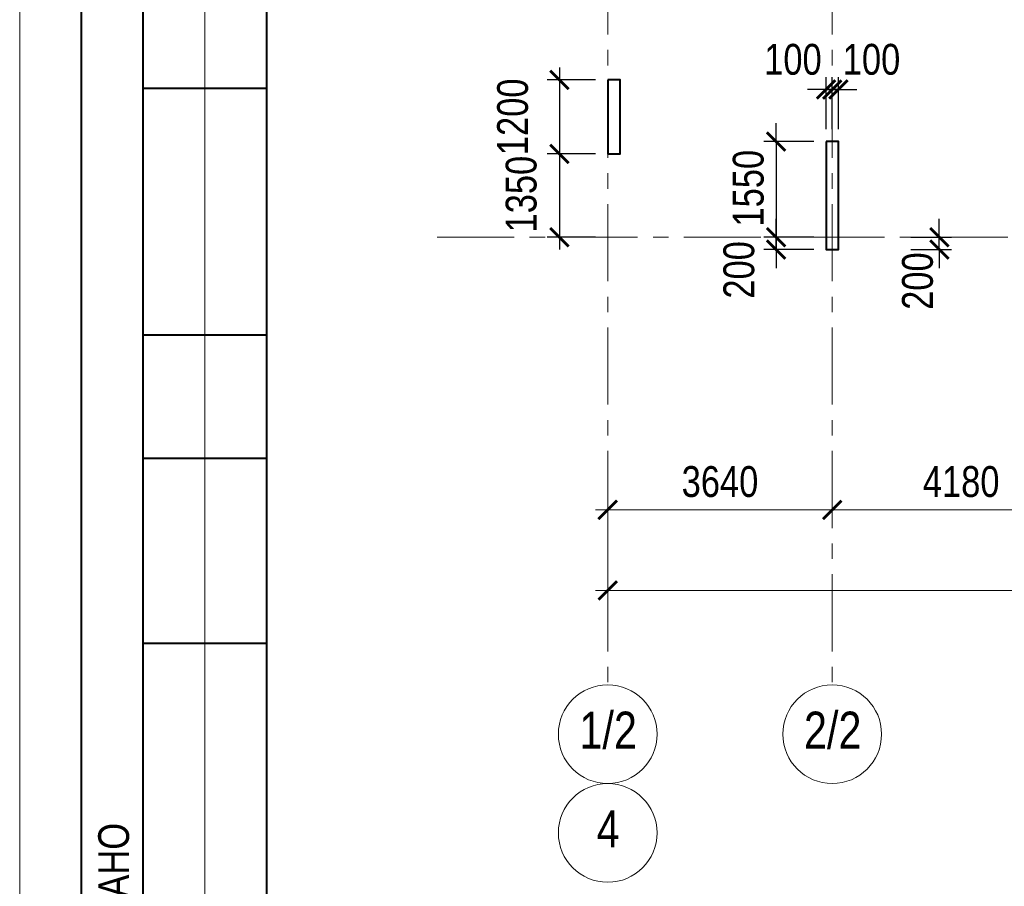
# Model space of a CAD drawing. Extents: x -8631841 to -8525813, y 4017860 to 4564755.
# Tile 12 of 112: x -8612184 to -8596223, y 4120265 to 4134314. Entities that reach past the tile are written whole.
import ezdxf
from ezdxf.enums import TextEntityAlignment as Align

# ---------------------------------------------------------------- set-up
doc = ezdxf.new("R2010")
doc.units = 0
doc.header["$LTSCALE"] = 1000
doc.header["$MEASUREMENT"] = 0
doc.linetypes.add('CENTER', pattern=[2, 1.25, -0.25, 0.25, -0.25])
for name, color, linetype, lineweight in [('СК-043-С-ПИЛОНЫ', 5, 'Continuous', 40), ('СК-100-О(си)', 7, 'CENTER', 15), ('СК-100-О(си)_имя', 7, 'CENTER', 15), ('СК-110-О-РАЗМЕРЫ', 7, 'Continuous', 15), ('СК-200-Р(амка)', 7, 'Continuous', 40), ('СК-210-Р-РАМКА ЛИНИИ ТОНКИЕ', 7, 'Continuous', 15), ('СК-300-Р(азмеры)', 7, 'Continuous', 20), ('СК-343-Р-КОЛОННЫ', 7, 'Continuous', 13)]:
    doc.layers.add(name, color=color, linetype=linetype, lineweight=lineweight)
doc.styles.add('RUSS', font='arial.ttf', dxfattribs={"width": 0.8})
doc.dimstyles.new('100-200', dxfattribs={"dimscale": 0, "dimtxt": 500, "dimasz": 300, "dimexe": 200, "dimexo": 200, "dimgap": 200, "dimtad": 1, "dimdec": 0, "dimzin": 0, "dimdsep": 46, "dimtxsty": 'RUSS', "dimblk": 'ARCHTICK', "dimcen": 0.096, "dimdle": 200, "dimclrd": 7, "dimclre": 7, "dimclrt": 256, "dimadec": 0, "dimazin": 0, "dimtfac": 1, "dimtdec": 0, "dimtmove": 2, "dimatfit": 3, "dimldrblk": 'OBLIQUE', "dimfxl": 1, "dimtolj": 1, "dimtzin": 0, "dimarcsym": 0})

# ---------------------------------------------------------------- blocks, each defined once
blk = doc.blocks.new('_ArchTick')
at = {"color": 0, "linetype": 'ByBlock', "const_width": 0.15}
blk.add_lwpolyline([(-0.5, -0.5), (0.5, 0.5)], dxfattribs=at)
blk = doc.blocks.new('*D135')
at = {"layer": 'Defpoints', "color": 0, "transparency": 16777216}
for p in [(-43920, -3370), (-40280, -3370), (-40280, -4421)]:
    blk.add_point(p, dxfattribs=at)
at = {"layer": 'СК-110-О-РАЗМЕРЫ', "color": 7, "lineweight": -2, "transparency": 16777216}
for p, q in [((-43920, -3570), (-43920, -4621)), ((-40280, -3570), (-40280, -4621)), ((-44120, -4421), (-40080, -4421))]:
    blk.add_line(p, q, dxfattribs=at)
at = {"layer": 'СК-110-О-РАЗМЕРЫ', "color": 7, "lineweight": -2, "transparency": 16777216, "xscale": 300, "yscale": 300, "zscale": 300, "rotation": 180}
blk.add_blockref('_ArchTick', (-43920, -4421), dxfattribs=at)
at = {"layer": 'СК-110-О-РАЗМЕРЫ', "color": 7, "lineweight": -2, "transparency": 16777216, "xscale": 300, "yscale": 300, "zscale": 300}
blk.add_blockref('_ArchTick', (-40280, -4421), dxfattribs=at)
at = {"layer": 'СК-110-О-РАЗМЕРЫ', "transparency": 16777216, "insert": (-42100, -3965), "char_height": 500, "attachment_point": 5, "style": 'RUSS'}
blk.add_mtext('\\A1;3640', dxfattribs=at)
blk = doc.blocks.new('_Oblique')
at = {"color": 0, "linetype": 'ByBlock', "lineweight": -2}
blk.add_line((-0.5, -0.5), (0.5, 0.5), dxfattribs=at)
blk = doc.blocks.new('*D136')
at = {"layer": 'Defpoints', "color": 0, "transparency": 16777216}
for p in [(-40280, -3370), (-36100, -3370), (-40280, -4421)]:
    blk.add_point(p, dxfattribs=at)
at = {"layer": 'СК-110-О-РАЗМЕРЫ', "color": 7, "lineweight": -2, "transparency": 16777216}
for p, q in [((-40280, -3570), (-40280, -4621)), ((-36100, -3570), (-36100, -4621)), ((-35900, -4421), (-40480, -4421))]:
    blk.add_line(p, q, dxfattribs=at)
at = {"layer": 'СК-110-О-РАЗМЕРЫ', "color": 7, "lineweight": -2, "transparency": 16777216, "xscale": 300, "yscale": 300, "zscale": 300, "rotation": 180}
blk.add_blockref('_ArchTick', (-40280, -4421), dxfattribs=at)
at = {"layer": 'СК-110-О-РАЗМЕРЫ', "color": 7, "lineweight": -2, "transparency": 16777216, "xscale": 300, "yscale": 300, "zscale": 300}
blk.add_blockref('_ArchTick', (-36100, -4421), dxfattribs=at)
at = {"layer": 'СК-110-О-РАЗМЕРЫ', "transparency": 16777216, "insert": (-38190, -3965), "char_height": 500, "attachment_point": 5, "style": 'RUSS'}
blk.add_mtext('\\A1;4180', dxfattribs=at)
blk = doc.blocks.new('*D151')
at = {"layer": 'Defpoints', "color": 0, "transparency": 16777216}
for p in [(-43920, -3521), (-21750, -3521), (-21750, -5726)]:
    blk.add_point(p, dxfattribs=at)
at = {"layer": 'СК-110-О-РАЗМЕРЫ', "color": 7, "lineweight": -2, "transparency": 16777216}
for p, q in [((-43920, -3721), (-43920, -5926)), ((-21750, -3721), (-21750, -5926)), ((-44120, -5726), (-21550, -5726))]:
    blk.add_line(p, q, dxfattribs=at)
at = {"layer": 'СК-110-О-РАЗМЕРЫ', "color": 7, "lineweight": -2, "transparency": 16777216, "xscale": 300, "yscale": 300, "zscale": 300, "rotation": 180}
blk.add_blockref('_ArchTick', (-43920, -5726), dxfattribs=at)
at = {"layer": 'СК-110-О-РАЗМЕРЫ', "color": 7, "lineweight": -2, "transparency": 16777216, "xscale": 300, "yscale": 300, "zscale": 300}
blk.add_blockref('_ArchTick', (-21750, -5726), dxfattribs=at)
at = {"layer": 'СК-110-О-РАЗМЕРЫ', "transparency": 16777216, "insert": (-32835, -5271), "char_height": 500, "attachment_point": 5, "style": 'RUSS'}
blk.add_mtext('\\A1;22170', dxfattribs=at)
blk = doc.blocks.new('*D1032')
at = {"layer": 'Defpoints', "color": 0, "transparency": 16777216}
for p in [(-8597939, 4130788), (-8597276, 4130788), (-8597939, 4130588)]:
    blk.add_point(p, dxfattribs=at)
at = {"layer": 'СК-110-О-РАЗМЕРЫ', "color": 7, "lineweight": -2, "transparency": 16777216}
for p, q in [((-8597276, 4130788), (-8597276, 4131088)), ((-8597739, 4130788), (-8597076, 4130788)), ((-8597276, 4130588), (-8597276, 4130788)), ((-8597739, 4130588), (-8597076, 4130588)), ((-8597276, 4130588), (-8597276, 4130288))]:
    blk.add_line(p, q, dxfattribs=at)
at = {"layer": 'СК-110-О-РАЗМЕРЫ', "color": 7, "lineweight": -2, "transparency": 16777216, "xscale": 300, "yscale": 300, "zscale": 300}
for p, rotation in [((-8597276, 4130788), 270), ((-8597276, 4130588), 90)]:
    blk.add_blockref('_ArchTick', p, dxfattribs=dict(at, rotation=rotation))
at = {"layer": 'СК-110-О-РАЗМЕРЫ', "transparency": 16777216, "insert": (-8597627, 4130076), "char_height": 500, "attachment_point": 5, "rotation": 90, "style": 'RUSS'}
blk.add_mtext('\\A1;200', dxfattribs=at)
blk = doc.blocks.new('*D1009')
at = {"layer": 'Defpoints', "color": 0, "transparency": 16777216}
for p in [(-8602652, 4133339), (-8603435, 4132139), (-8602652, 4132139)]:
    blk.add_point(p, dxfattribs=at)
at = {"layer": 'СК-343-Р-КОЛОННЫ', "color": 7, "lineweight": -2, "transparency": 16777216}
for p, q in [((-8603435, 4133539), (-8603435, 4131939)), ((-8602852, 4133339), (-8603635, 4133339)), ((-8602852, 4132139), (-8603635, 4132139))]:
    blk.add_line(p, q, dxfattribs=at)
at = {"layer": 'СК-343-Р-КОЛОННЫ', "color": 7, "lineweight": -2, "transparency": 16777216, "xscale": 300, "yscale": 300, "zscale": 300}
for p, rotation in [((-8603435, 4133339), 90), ((-8603435, 4132139), 270)]:
    blk.add_blockref('_ArchTick', p, dxfattribs=dict(at, rotation=rotation))
at = {"layer": 'СК-343-Р-КОЛОННЫ', "transparency": 16777216, "insert": (-8604191, 4132739), "char_height": 500, "attachment_point": 5, "rotation": 90, "style": 'RUSS'}
blk.add_mtext('\\A1;1200', dxfattribs=at)
blk = doc.blocks.new('*D1010')
at = {"layer": 'Defpoints', "color": 0, "transparency": 16777216}
for p in [(-8602652, 4132139), (-8603435, 4130788), (-8602652, 4130788)]:
    blk.add_point(p, dxfattribs=at)
at = {"layer": 'СК-343-Р-КОЛОННЫ', "color": 7, "lineweight": -2, "transparency": 16777216}
for p, q in [((-8603435, 4132339), (-8603435, 4130588)), ((-8602852, 4132139), (-8603635, 4132139)), ((-8602852, 4130788), (-8603635, 4130788))]:
    blk.add_line(p, q, dxfattribs=at)
at = {"layer": 'СК-343-Р-КОЛОННЫ', "color": 7, "lineweight": -2, "transparency": 16777216, "xscale": 300, "yscale": 300, "zscale": 300}
for p, rotation in [((-8603435, 4132139), 90), ((-8603435, 4130788), 270)]:
    blk.add_blockref('_ArchTick', p, dxfattribs=dict(at, rotation=rotation))
at = {"layer": 'СК-343-Р-КОЛОННЫ', "transparency": 16777216, "insert": (-8604052, 4131486), "char_height": 500, "attachment_point": 5, "rotation": 90, "style": 'RUSS'}
blk.add_mtext('\\A1;1350', dxfattribs=at)
blk = doc.blocks.new('*D1011')
at = {"layer": 'Defpoints', "color": 0, "transparency": 16777216}
for p in [(-8599112, 4132338), (-8599922, 4130788), (-8599112, 4130788)]:
    blk.add_point(p, dxfattribs=at)
at = {"layer": 'СК-343-Р-КОЛОННЫ', "color": 7, "lineweight": -2, "transparency": 16777216}
for p, q in [((-8599922, 4132338), (-8599922, 4132638)), ((-8599312, 4132338), (-8600122, 4132338)), ((-8599922, 4132338), (-8599922, 4130788)), ((-8599312, 4130788), (-8600122, 4130788)), ((-8599922, 4130788), (-8599922, 4130488))]:
    blk.add_line(p, q, dxfattribs=at)
at = {"layer": 'СК-343-Р-КОЛОННЫ', "color": 7, "lineweight": -2, "transparency": 16777216, "xscale": 300, "yscale": 300, "zscale": 300}
for p, rotation in [((-8599922, 4132338), 270), ((-8599922, 4130788), 90)]:
    blk.add_blockref('_ArchTick', p, dxfattribs=dict(at, rotation=rotation))
at = {"layer": 'СК-343-Р-КОЛОННЫ', "transparency": 16777216, "insert": (-8600371, 4131582), "char_height": 500, "attachment_point": 5, "rotation": 90, "style": 'RUSS'}
blk.add_mtext('\\A1;1550', dxfattribs=at)
blk = doc.blocks.new('*D1012')
at = {"layer": 'Defpoints', "color": 0, "transparency": 16777216}
for p in [(-8599922, 4130788), (-8599112, 4130788), (-8599112, 4130588)]:
    blk.add_point(p, dxfattribs=at)
at = {"layer": 'СК-343-Р-КОЛОННЫ', "color": 7, "lineweight": -2, "transparency": 16777216}
for p, q in [((-8599922, 4130788), (-8599922, 4131088)), ((-8599312, 4130788), (-8600122, 4130788)), ((-8599922, 4130588), (-8599922, 4130788)), ((-8599312, 4130588), (-8600122, 4130588)), ((-8599922, 4130588), (-8599922, 4130288))]:
    blk.add_line(p, q, dxfattribs=at)
at = {"layer": 'СК-343-Р-КОЛОННЫ', "color": 7, "lineweight": -2, "transparency": 16777216, "xscale": 300, "yscale": 300, "zscale": 300}
for p, rotation in [((-8599922, 4130788), 270), ((-8599922, 4130588), 90)]:
    blk.add_blockref('_ArchTick', p, dxfattribs=dict(at, rotation=rotation))
at = {"layer": 'СК-343-Р-КОЛОННЫ', "transparency": 16777216, "insert": (-8600523, 4130258), "char_height": 500, "attachment_point": 5, "rotation": 90, "style": 'RUSS'}
blk.add_mtext('\\A1;200', dxfattribs=at)
blk = doc.blocks.new('*D1013')
at = {"layer": 'Defpoints', "color": 0, "transparency": 16777216}
for p in [(-8599012, 4133182), (-8599112, 4132338), (-8599012, 4132338)]:
    blk.add_point(p, dxfattribs=at)
at = {"layer": 'СК-343-Р-КОЛОННЫ', "color": 7, "lineweight": -2, "transparency": 16777216}
for p, q in [((-8599112, 4132538), (-8599112, 4133382)), ((-8599012, 4132538), (-8599012, 4133382)), ((-8599112, 4133182), (-8599412, 4133182)), ((-8599112, 4133182), (-8599012, 4133182)), ((-8599012, 4133182), (-8598712, 4133182))]:
    blk.add_line(p, q, dxfattribs=at)
at = {"layer": 'СК-343-Р-КОЛОННЫ', "color": 7, "lineweight": -2, "transparency": 16777216, "xscale": 300, "yscale": 300, "zscale": 300}
blk.add_blockref('_ArchTick', (-8599112, 4133182), dxfattribs=at)
at = {"layer": 'СК-343-Р-КОЛОННЫ', "color": 7, "lineweight": -2, "transparency": 16777216, "xscale": 300, "yscale": 300, "zscale": 300, "rotation": 180}
blk.add_blockref('_ArchTick', (-8599012, 4133182), dxfattribs=at)
at = {"layer": 'СК-343-Р-КОЛОННЫ', "transparency": 16777216, "insert": (-8599649, 4133668), "char_height": 500, "attachment_point": 5, "style": 'RUSS'}
blk.add_mtext('\\A1;100', dxfattribs=at)
blk = doc.blocks.new('*D1014')
at = {"layer": 'Defpoints', "color": 0, "transparency": 16777216}
for p in [(-8599012, 4133182), (-8599012, 4132338), (-8598912, 4132338)]:
    blk.add_point(p, dxfattribs=at)
at = {"layer": 'СК-343-Р-КОЛОННЫ', "color": 7, "lineweight": -2, "transparency": 16777216}
for p, q in [((-8599012, 4132538), (-8599012, 4133382)), ((-8598912, 4132538), (-8598912, 4133382)), ((-8599012, 4133182), (-8599312, 4133182)), ((-8598912, 4133182), (-8599012, 4133182)), ((-8598912, 4133182), (-8598612, 4133182))]:
    blk.add_line(p, q, dxfattribs=at)
at = {"layer": 'СК-343-Р-КОЛОННЫ', "color": 7, "lineweight": -2, "transparency": 16777216, "xscale": 300, "yscale": 300, "zscale": 300}
blk.add_blockref('_ArchTick', (-8599012, 4133182), dxfattribs=at)
at = {"layer": 'СК-343-Р-КОЛОННЫ', "color": 7, "lineweight": -2, "transparency": 16777216, "xscale": 300, "yscale": 300, "zscale": 300, "rotation": 180}
blk.add_blockref('_ArchTick', (-8598912, 4133182), dxfattribs=at)
at = {"layer": 'СК-343-Р-КОЛОННЫ', "transparency": 16777216, "insert": (-8598375, 4133668), "char_height": 500, "attachment_point": 5, "style": 'RUSS'}
blk.add_mtext('\\A1;100', dxfattribs=at)
blk = doc.blocks.new('20')
at = {"layer": 'СК-043-С-ПИЛОНЫ'}
for points in [[(0, 2550), (0, 1350), (200, 1350), (200, 2550), (0, 2550)], [(3540, 1550), (3540, -200), (3740, -200), (3740, 1550), (3540, 1550)]]:
    blk.add_lwpolyline(points, dxfattribs=at)
blk = doc.blocks.new('оси')
at = {"layer": 'СК-100-О(си)'}
for p, q in [((-43920.2, 18534.9), (-43920.2, -7257.5)), ((-40280.2, 18534.9), (-40280.2, -7257.5)), ((-46685.3, 0), (6554.2, 0))]:
    blk.add_line(p, q, dxfattribs=at)
at = {"layer": 'СК-100-О(си)', "linetype": 'Continuous'}
for centre in [(-43920.2, -8057.5), (-40280.2, -8057.5), (-43920.2, -9657.5)]:
    blk.add_circle(centre, 800, dxfattribs=at)
at = {"layer": 'СК-100-О(си)_имя', "style": 'RUSS', "width": 0.8}
for s, p in [('1/2', (-43912.4, -7991.8)), ('2/2', (-40272.4, -7991.8)), ('4', (-43912.4, -9591.8))]:
    blk.add_text(s, height=600, dxfattribs=at).set_placement(p, align=Align.MIDDLE_CENTER)
at = {"layer": 'СК-110-О-РАЗМЕРЫ'}
for base, p1, p2, picture, middle in [((-40280.2, -4420.6), (-43920.2, -3369.7), (-40280.2, -3369.7), '*D135', (-42100.2, -3965.1)), ((-21750, -5726.1), (-43920.2, -3520.6), (-21750, -3520.6), '*D151', (-32835.1, -5270.8))]:
    dim = blk.add_linear_dim(base=base, p1=p1, p2=p2, dimstyle='100-200', override={"dimscale": 1}, dxfattribs=at)
    dim.commit()
    dim.dimension.update_dxf_attribs({"geometry": picture, "text_midpoint": middle})
dim = blk.add_linear_dim(base=(-40280.2, -4420.6), p1=(-36100.2, -3369.7), p2=(-40280.2, -3369.7), angle=180, dimstyle='100-200', override={"dimscale": 1}, dxfattribs=at)
dim.commit()
dim.dimension.update_dxf_attribs({"geometry": '*D136', "text_midpoint": (-38190.2, -3965.3)})
blk = doc.blocks.new('A$C858fb3ef')
at = {"layer": 'СК-300-Р(азмеры)'}
blk.add_blockref('оси', (0, 0), dxfattribs=at)
blk = doc.blocks.new('A$C573b34c5')
blk.add_blockref('A$C858fb3ef', (0, 0))

msp = doc.modelspace()

# ---------------------------------------------------------------- linework, layer by layer
at = {"layer": 'СК-200-Р(амка)'}
for p, q in [((-8608183.8, 4156599.2), (-8608183.8, 4099199.2)), ((-8611183.8, 4116199.2), (-8611183.8, 4142199.2)), ((-8610183.8, 4116199.2), (-8610183.8, 4142199.2)), ((-8608183.8, 4133199.2), (-8610183.8, 4133199.2)), ((-8608183.8, 4129199.2), (-8610183.8, 4129199.2)), ((-8608183.8, 4127199.2), (-8610183.8, 4127199.2)), ((-8608183.8, 4124199.2), (-8610183.8, 4124199.2))]:
    msp.add_line(p, q, dxfattribs=at)
at = {"layer": 'СК-210-Р-РАМКА ЛИНИИ ТОНКИЕ'}
for p, q in [((-8612183.8, 4098199.2), (-8612183.8, 4157599.2)), ((-8609183.8, 4116199.2), (-8609183.8, 4142199.2))]:
    msp.add_line(p, q, dxfattribs=at)

# ---------------------------------------------------------------- block references
at = {"layer": 'СК-300-Р(азмеры)'}
msp.add_blockref('A$C573b34c5', (-8558731.8, 4130788.4), dxfattribs=at)
at = {"layer": 'СК-343-Р-КОЛОННЫ'}
msp.add_blockref('20', (-8602652.1, 4130788.4), dxfattribs=at)

# ---------------------------------------------------------------- texts
at = {"layer": 'СК-200-Р(амка)', "style": 'RUSS', "width": 0.8}
msp.add_text('СОГЛАСОВАНО', height=500, rotation=90, dxfattribs=at).set_placement((-8610411.1, 4116991.5))

# ---------------------------------------------------------------- dimensions: what is measured, and where the dimension line sits
at = {"layer": 'СК-110-О-РАЗМЕРЫ'}
dim = msp.add_linear_dim(base=(-8597275.6, 4130788.5), p1=(-8597939.1, 4130588.4), p2=(-8597939.1, 4130788.5), angle=90, dimstyle='100-200', override={"dimscale": 1}, dxfattribs=at)
dim.commit()
dim.dimension.update_dxf_attribs({"geometry": '*D1032', "text_midpoint": (-8597626.9, 4130076.4), "dimtype": 160})
at = {"layer": 'СК-343-Р-КОЛОННЫ'}
dim = msp.add_linear_dim(base=(-8599012, 4133181.8), p1=(-8599112.1, 4132338.4), p2=(-8599012, 4132338.4), dimstyle='100-200', override={"dimscale": 1}, dxfattribs=at)
dim.commit()
dim.dimension.update_dxf_attribs({"geometry": '*D1013', "text_midpoint": (-8599649, 4133668.1), "dimtype": 160})
for base, p1, p2, angle, picture, middle in [((-8599012, 4133181.8), (-8598911.9, 4132338.4), (-8599012, 4132338.4), 180, '*D1014', (-8598375.1, 4133668.1)), ((-8599922.2, 4130788.4), (-8599112.1, 4132338.4), (-8599112.1, 4130788.4), 90, '*D1011', (-8600371.4, 4131581.8)), ((-8603435.4, 4130788.4), (-8602652.1, 4132138.7), (-8602652.1, 4130788.4), 90, '*D1010', (-8604052.3, 4131486)), ((-8599922.2, 4130788.4), (-8599112.1, 4130588.4), (-8599112.1, 4130788.4), 90, '*D1012', (-8600523, 4130257.6))]:
    dim = msp.add_linear_dim(base=base, p1=p1, p2=p2, angle=angle, dimstyle='100-200', override={"dimscale": 1}, dxfattribs=at)
    dim.commit()
    dim.dimension.update_dxf_attribs({"geometry": picture, "text_midpoint": middle, "dimtype": 160})
dim = msp.add_linear_dim(base=(-8603435.4, 4132138.7), p1=(-8602652.1, 4133338.7), p2=(-8602652.1, 4132138.7), angle=90, dimstyle='100-200', override={"dimscale": 1}, dxfattribs=at)
dim.commit()
dim.dimension.update_dxf_attribs({"geometry": '*D1009', "text_midpoint": (-8604190.6, 4132738.7)})

doc.saveas('drawing.dxf')
